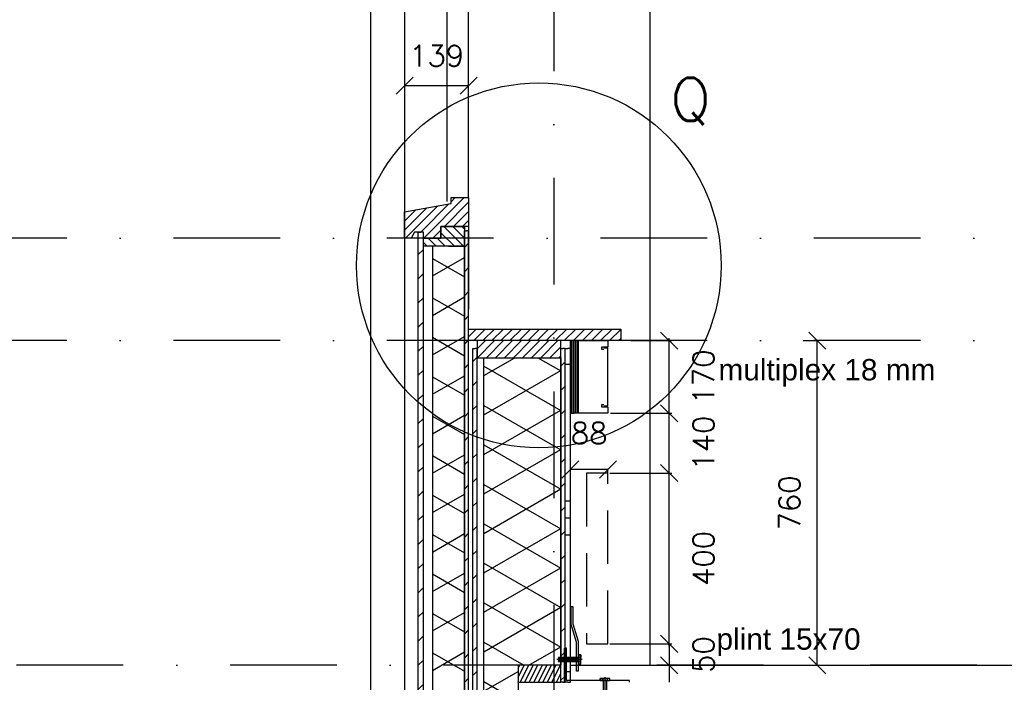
# Model space of a CAD drawing. Extents: x 0 to 316966, y 0 to 192112.
# Tile 11 of 54: x 157837 to 160145, y 99256 to 100807. Entities that reach past the tile are written whole.
import ezdxf
from ezdxf.enums import TextEntityAlignment as Align

# ---------------------------------------------------------------- set-up
doc = ezdxf.new("R2010")
doc.units = 0
doc.header["$LTSCALE"] = 20
doc.header["$MEASUREMENT"] = 0
doc.header["$PDSIZE"] = -1
for name, pattern in [('DASHDOT', [25, 12.5, -6.25, 0, -6.25]), ('DD1', [2.66667, 1.66667, -0.5, 0, -0.5]), ('HIDDEN', [9.375, 6.25, -3.125])]:
    doc.linetypes.add(name, pattern=pattern)
doc.layers.get('0').update_dxf_attribs({"linetype": 'CONTINUOUS'})
doc.layers.get('DEFPOINTS').update_dxf_attribs({"linetype": 'CONTINUOUS'})
for name, color, linetype in [('_DETAILNUMMERS', 4, 'CONTINUOUS'), ('_DETAILNUMMERSTEKST', 4, 'CONTINUOUS'), ('A--A21--_F-23-', 9, 'CONTINUOUS'), ('A--A25--_F--3-', 9, 'CONTINUOUS'), ('A--A30--_F--3-', 9, 'CONTINUOUS'), ('A--A35--_F--3-', 9, 'CONTINUOUS'), ('A--A42--_F-23-', 9, 'CONTINUOUS'), ('A--A42--_F123-', 9, 'CONTINUOUS'), ('A--L13D3_VLOEREN', 3, 'CONTINUOUS'), ('A--L21--', 3, 'CONTINUOUS'), ('A--L21--_F--3-', 7, 'CONTINUOUS'), ('A--L22--', 3, 'CONTINUOUS'), ('A--L22DC4_BINNENWAND', 4, 'HIDDEN'), ('A--L23--', 7, 'CONTINUOUS'), ('A--L23--_F--3-', 7, 'CONTINUOUS'), ('A--L25--', 7, 'CONTINUOUS'), ('A--L25--_F-23-', 7, 'CONTINUOUS'), ('A--L28D1_KONSTRUKTIES', 1, 'CONTINUOUS'), ('A--L30--', 7, 'CONTINUOUS'), ('A--L30--_F123-', 7, 'CONTINUOUS'), ('A--L31--', 2, 'CONTINUOUS'), ('A--L31--_F--3-', 7, 'CONTINUOUS'), ('A--L31A1_BUITENKOZIJN', 1, 'CONTINUOUS'), ('A--L35--', 7, 'CONTINUOUS'), ('A--L35--_F-23-', 7, 'CONTINUOUS'), ('A--L351-_F-23-', 7, 'CONTINUOUS'), ('A--L42--', 7, 'CONTINUOUS'), ('A--L42--_F--3-', 7, 'CONTINUOUS'), ('A--L42--_F-23-', 7, 'CONTINUOUS'), ('A--M$1A-_F123-', 1, 'CONTINUOUS'), ('A--T$1A-_F123_20', 1, 'CONTINUOUS'), ('STRAMIEN', 8, 'DD1'), ('X--LR---_CP', 7, 'CONTINUOUS')]:
    doc.layers.add(name, color=color, linetype=linetype)
doc.styles.add('ALFA-0_25', font='ROMANS')
doc.styles.add('EB2', font='ARIAL.TTF')
doc.styles.add('HIEMSTRA', font='romans.shx')
doc.dimstyles.get("Standard").update_dxf_attribs({"dimscale": 40, "dimtxt": 2.5, "dimasz": 2, "dimexe": 0.3, "dimexo": 0.3, "dimgap": 2, "dimtad": 1, "dimdec": 0, "dimzin": 0, "dimdsep": 46, "dimtxsty": 'HIEMSTRA', "dimblk1": 'OBLIQUE', "dimblk2": 'OBLIQUE', "dimsah": 1, "dimcen": 0.09, "dimdle": 0.3, "dimclrd": 1, "dimclre": 1, "dimclrt": 3, "dimadec": 0, "dimazin": 0, "dimtfac": 1, "dimtdec": 4, "dimtix": 1, "dimtmove": 2, "dimatfit": 3, "dimldrblk": 'OBLIQUE', "dimfxl": 0, "dimtvp": 625, "dimtolj": 1, "dimtzin": 0, "dimarcsym": 0})
doc.dimstyles.new('STANDARD$0', dxfattribs={"dimscale": 50, "dimtxt": 2.5, "dimasz": 2, "dimexe": 2, "dimexo": 0, "dimgap": 2, "dimtad": 1, "dimdec": 0, "dimzin": 0, "dimdsep": 46, "dimtxsty": 'ALFA-0_25', "dimblk1": 'OBLIQUE', "dimblk2": 'OBLIQUE', "dimsah": 1, "dimcen": -3, "dimdle": 2, "dimclrd": 1, "dimclre": 1, "dimclrt": 2, "dimadec": 0, "dimazin": 0, "dimtfac": 0.666667, "dimtofl": 0, "dimtmove": 2, "dimatfit": 3, "dimldrblk": 'OBLIQUE', "dimfxl": 0, "dimtvp": 0.833333, "dimtolj": 1, "dimtzin": 0, "dimarcsym": 0})

# ---------------------------------------------------------------- blocks, each defined once
blk = doc.blocks.new('*U491')
at = {"layer": 'A--A42--_F-23-', "linetype": 'Continuous'}
h = blk.add_hatch(dxfattribs=at)
h.set_pattern_fill('ALFALINE', color=256, scale=40, style=0)
h.set_pattern_definition([(45, (-158904.265, -98379.898), (-28.284271, 28.284271), [])])
h.paths.add_polyline_path([(0, 0), (-5, 0), (-5, 1658), (0, 1658), (5, 1658), (5, 0)])
at = {"layer": 'A--L42--_F-23-', "color": 2, "linetype": 'Continuous'}
for points in [[(0, 0), (-5, 0), (-5, 1658), (0, 1658)], [(0, 0), (5, 0), (5, 1658), (0, 1658)]]:
    blk.add_lwpolyline(points, dxfattribs=at)
blk = doc.blocks.new('*U490')
at = {"layer": 'A--A42--_F-23-', "linetype": 'Continuous'}
h = blk.add_hatch(dxfattribs=at)
h.set_pattern_fill('ALFALINE', color=256, scale=40, style=0)
h.set_pattern_definition([(45, (-158777.265, -98383.898), (-28.284271, 28.284271), [])])
h.paths.add_polyline_path([(0, 0), (-6, 0), (-6, 1926), (0, 1926), (6, 1926), (6, 0)])
at = {"layer": 'A--L42--_F-23-', "color": 2, "linetype": 'Continuous'}
for points in [[(0, 0), (-6, 0), (-6, 1926), (0, 1926)], [(0, 0), (6, 0), (6, 1926), (0, 1926)]]:
    blk.add_lwpolyline(points, dxfattribs=at)
blk = doc.blocks.new('Q031612-')
at = {"layer": 'A--L35--_F-23-', "color": 1, "linetype": 'Continuous'}
for points in [[(0, 0), (0, 11), (-4.5, 11), (-5, 10.5), (-5, -10.5), (-4.5, -11), (0, -11), (0, -4.7), (-4.5, -4.7), (0, -4.7), (0, -11), (-4.5, -11), (-5, -10.5), (-5, -4.2), (-4.5, -4.7), (-5, -5.2)], [(-5, 4.4), (-4.5, 4.9), (-5, 5.4)], [(-4.5, 4.9), (0, 4.9), (0, -4.7)], [(34, 4.5), (32.9, -4.4)], [(33, 4.5), (33, -4.4)], [(35.6, 4.5), (34.5, -4.4)], [(37.1, 4.5), (36, -4.4)], [(38.6, 4.5), (37.5, -4.4)], [(40.1, 4.5), (39, -4.4)], [(41.6, 4.5), (40.5, -4.4)], [(43.1, 4.5), (42, -4.4)], [(44.6, 4.5), (43.5, -4.4)], [(46.1, 4.5), (45, -4.4)], [(47.6, 4.5), (46.5, -4.4)], [(49.2, 4.5), (48.1, -4.4)], [(50.7, 4.5), (49.6, -4.4)], [(52.2, 4.5), (51.1, -4.4)], [(53.7, 4.5), (52.6, -4.4)], [(55.2, 4.5), (54.1, -4.4)], [(56.7, 4.5), (55.6, -4.4)], [(58.2, 4.5), (57.1, -4.4)], [(59.7, 4.5), (58.6, -4.4)], [(61.3, 4.5), (60.2, -4.4)], [(62.8, 4.5), (61.7, -4.4)], [(64.3, 4.5), (63.2, -4.4)], [(65.8, 4.5), (64.7, -4.4)], [(67.3, 4.5), (66.2, -4.4)], [(68.8, 4.5), (67.7, -4.4)], [(70.3, 4.5), (69.2, -4.4)], [(71.8, 4.5), (70.7, -4.4)], [(73.3, 4.5), (72.2, -4.4)], [(74.9, 4.5), (73.8, -4.4)], [(76.4, 4.5), (75.3, -4.4)], [(77.9, 4.5), (76.8, -4.4)], [(79.4, 4.5), (78.3, -4.4)], [(80, -2.8), (79.8, -4.1)]]:
    blk.add_lwpolyline(points, dxfattribs=at)
blk.add_lwpolyline([(80, 4), (79.5, 4.5), (0, 4.5), (0, -4.4), (79.5, -4.4), (80, -3.9)], close=True, dxfattribs=at)
at = {"layer": 'A--L351-_F-23-', "color": 1, "linetype": 'DASHDOT'}
blk.add_lwpolyline([(-7.9, 0), (84, 0)], dxfattribs=at)
at = {"layer": 'X--LR---_CP', "color": 1, "linetype": 'DASHDOT'}
blk.add_point((0, 0), dxfattribs=at)
blk.add_point((0, 0), dxfattribs=at)
blk.add_point((0, 0), dxfattribs=at)
blk = doc.blocks.new('_OBLIQUE')
at = {"color": 0, "linetype": 'ByBlock'}
blk.add_line((-0.5, -0.5), (0.5, 0.5), dxfattribs=at)
blk = doc.blocks.new('*D203')
at = {"layer": 'A--M$1A-_F123-', "color": 1, "lineweight": -2}
for p, q in [((159269.8, 100055.9), (159365.2, 100055.9)), ((159359.2, 99879.9), (159359.2, 100061.9)), ((159221.8, 99885.9), (159365.2, 99885.9))]:
    blk.add_line(p, q, dxfattribs=at)
at = {"layer": 'DEFPOINTS', "color": 0}
for p in [(159263.8, 100055.9), (159359.2, 100055.9), (159215.8, 99885.9)]:
    blk.add_point(p, dxfattribs=at)
at = {"layer": 'A--M$1A-_F123-', "color": 1, "lineweight": -2, "xscale": 40, "yscale": 40, "zscale": 40}
for p, rotation in [((159359.2, 100055.9), 90), ((159359.2, 99885.9), 270)]:
    blk.add_blockref('_OBLIQUE', p, dxfattribs=dict(at, rotation=rotation))
at = {"layer": 'A--M$1A-_F123-', "color": 2, "insert": (159439.7, 99970.9), "char_height": 50, "attachment_point": 5, "rotation": 90, "style": 'HIEMSTRA'}
blk.add_mtext('\\A1;170', dxfattribs=at)
blk = doc.blocks.new('*U487')
at = {"layer": 'A--A42--_F-23-', "linetype": 'Continuous'}
h = blk.add_hatch(dxfattribs=at)
h.set_pattern_fill('ALFALINE', color=256, scale=40, style=0)
h.set_pattern_definition([(45, (-159110.265, -99255.898), (-28.284271, 28.284271), [])])
h.paths.add_polyline_path([(0, 0), (-5, 0), (-5, 782), (0, 782), (5, 782), (5, 0)])
at = {"layer": 'A--L42--_F-23-', "color": 2, "linetype": 'Continuous'}
for points in [[(0, 0), (-5, 0), (-5, 782), (0, 782)], [(0, 0), (5, 0), (5, 782), (0, 782)]]:
    blk.add_lwpolyline(points, dxfattribs=at)
blk = doc.blocks.new('*D204')
at = {"layer": 'A--M$1A-_F123-', "color": 1, "lineweight": -2}
for p, q in [((159220.3, 99745.9), (159365.2, 99745.9)), ((159359.2, 99339.9), (159359.2, 99751.9)), ((159220.3, 99345.9), (159365.2, 99345.9))]:
    blk.add_line(p, q, dxfattribs=at)
at = {"layer": 'DEFPOINTS', "color": 0}
for p in [(159214.3, 99745.9, -2), (159359.2, 99745.9), (159214.3, 99345.9, -2)]:
    blk.add_point(p, dxfattribs=at)
at = {"layer": 'A--M$1A-_F123-', "color": 1, "lineweight": -2, "xscale": 40, "yscale": 40, "zscale": 40}
for p, rotation in [((159359.2, 99745.9), 90), ((159359.2, 99345.9), 270)]:
    blk.add_blockref('_OBLIQUE', p, dxfattribs=dict(at, rotation=rotation))
at = {"layer": 'A--M$1A-_F123-', "color": 2, "insert": (159439.7, 99545.9), "char_height": 50, "attachment_point": 5, "rotation": 90, "style": 'HIEMSTRA'}
blk.add_mtext('\\A1;400', dxfattribs=at)
blk = doc.blocks.new('*D205')
at = {"layer": 'A--M$1A-_F123-', "color": 1, "lineweight": -2}
for p, q in [((159359.2, 99345.9), (159359.2, 99385.9)), ((159220.3, 99345.9), (159365.2, 99345.9)), ((159359.2, 99345.9), (159359.2, 99295.9)), ((159328, 99295.9), (159365.2, 99295.9)), ((159359.2, 99295.9), (159359.2, 99255.9))]:
    blk.add_line(p, q, dxfattribs=at)
at = {"layer": 'DEFPOINTS', "color": 0}
for p in [(159214.3, 99345.9, -2), (159322, 99295.9, -2), (159359.2, 99295.9)]:
    blk.add_point(p, dxfattribs=at)
at = {"layer": 'A--M$1A-_F123-', "color": 1, "lineweight": -2, "xscale": 40, "yscale": 40, "zscale": 40}
for p, rotation in [((159359.2, 99345.9), 270), ((159359.2, 99295.9), 90)]:
    blk.add_blockref('_OBLIQUE', p, dxfattribs=dict(at, rotation=rotation))
at = {"layer": 'A--M$1A-_F123-', "color": 2, "insert": (159439.7, 99320.9), "char_height": 50, "attachment_point": 5, "rotation": 90, "style": 'HIEMSTRA'}
blk.add_mtext('\\A1;50', dxfattribs=at)
blk = doc.blocks.new('Q031612A')
at = {"layer": 'A--L35--_F-23-', "color": 1, "linetype": 'Continuous'}
for points in [[(0, 0), (0, 11), (-4.5, 11), (-5, 10.5), (-5, -10.5), (-4.5, -11), (0, -11), (0, -4.7), (-4.5, -4.7), (0, -4.7), (0, -11), (-4.5, -11), (-5, -10.5), (-5, -4.2), (-4.5, -4.7), (-5, -5.2)], [(-5, 4.4), (-4.5, 4.9), (-5, 5.4)], [(-4.5, 4.9), (0, 4.9), (0, -4.7)], [(1.7, 4.5), (0.6, -4.4)], [(0.6, 4.5), (0.6, -4.4)], [(3.2, 4.5), (2.1, -4.4)], [(4.7, 4.5), (3.6, -4.4)], [(6.2, 4.5), (5.1, -4.4)], [(7.7, 4.5), (6.6, -4.4)], [(9.2, 4.5), (8.1, -4.4)], [(10.7, 4.5), (9.6, -4.4)], [(12.3, 4.5), (11.2, -4.4)], [(13.8, 4.5), (12.7, -4.4)], [(15.3, 4.5), (14.2, -4.4)], [(16.8, 4.5), (15.7, -4.4)], [(18.3, 4.5), (17.2, -4.4)], [(19.8, 4.5), (18.7, -4.4)], [(21.3, 4.5), (20.2, -4.4)], [(22.8, 4.5), (21.7, -4.4)], [(24.3, 4.5), (23.2, -4.4)], [(25.9, 4.5), (24.8, -4.4)], [(27.4, 4.5), (26.3, -4.4)], [(28.9, 4.5), (27.8, -4.4)], [(30.4, 4.5), (29.3, -4.4)], [(31.9, 4.5), (30.8, -4.4)], [(33.4, 4.5), (32.3, -4.4)], [(34.9, 4.5), (33.8, -4.4)], [(36.4, 4.5), (35.3, -4.4)], [(37.9, 4.5), (36.8, -4.4)], [(39.5, 4.5), (38.4, -4.4)], [(41, 4.5), (39.9, -4.4)], [(42.5, 4.5), (41.4, -4.4)], [(44, 4.5), (42.9, -4.4)], [(45.5, 4.5), (44.4, -4.4)], [(47, 4.5), (45.9, -4.4)], [(47.6, -2.8), (47.5, -4.1)]]:
    blk.add_lwpolyline(points, dxfattribs=at)
blk.add_lwpolyline([(47.6, 4), (47.1, 4.5), (0, 4.5), (0, -4.4), (47.1, -4.4), (47.6, -3.9)], close=True, dxfattribs=at)
at = {"layer": 'A--L351-_F-23-', "color": 1, "linetype": 'DASHDOT'}
blk.add_lwpolyline([(-7.9, 0), (51.6, 0)], dxfattribs=at)
at = {"layer": 'X--LR---_CP', "color": 1, "linetype": 'DASHDOT'}
blk.add_point((0, 0), dxfattribs=at)
blk.add_point((0, 0), dxfattribs=at)
blk.add_point((0, 0), dxfattribs=at)
blk = doc.blocks.new('*D206')
at = {"layer": 'A--M$1A-_F123-', "color": 1, "lineweight": -2}
for p, q in [((159221.8, 99885.9), (159365.2, 99885.9)), ((159359.2, 99739.9), (159359.2, 99891.9)), ((159220.3, 99745.9), (159365.2, 99745.9))]:
    blk.add_line(p, q, dxfattribs=at)
at = {"layer": 'DEFPOINTS', "color": 0}
for p in [(159215.8, 99885.9, -2), (159359.2, 99885.9), (159214.3, 99745.9, -2)]:
    blk.add_point(p, dxfattribs=at)
at = {"layer": 'A--M$1A-_F123-', "color": 1, "lineweight": -2, "xscale": 40, "yscale": 40, "zscale": 40}
for p, rotation in [((159359.2, 99885.9), 90), ((159359.2, 99745.9), 270)]:
    blk.add_blockref('_OBLIQUE', p, dxfattribs=dict(at, rotation=rotation))
at = {"layer": 'A--M$1A-_F123-', "color": 2, "insert": (159439.7, 99815.9), "char_height": 50, "attachment_point": 5, "rotation": 90, "style": 'HIEMSTRA'}
blk.add_mtext('\\A1;140', dxfattribs=at)
blk = doc.blocks.new('NH40_196')
at = {"layer": 'A--A25--_F--3-'}
h = blk.add_hatch(dxfattribs=at)
h.set_pattern_fill('ALFALINE', color=256, scale=15, style=0, pattern_type=2)
h.set_pattern_definition([(45, (-6, 0), (-10.6066, 10.6066), [])])
h.paths.add_polyline_path([(0, 0), (0, 196), (40, 196), (40, 0)])
at = {"layer": 'A--L25--_F-23-', "color": 2, "linetype": 'Continuous'}
blk.add_lwpolyline([(0, 0), (0, 196), (40, 196), (40, 0)], close=True, dxfattribs=at)
at = {"layer": 'X--LR---_CP'}
for p in [(0, 0), (0, 0), (40, 0)]:
    blk.add_point(p, dxfattribs=at)
blk = doc.blocks.new('*U486')
at = {"layer": 'A--A42--_F-23-', "linetype": 'Continuous'}
h = blk.add_hatch(dxfattribs=at)
h.set_pattern_fill('ALFALINE', color=256, scale=40, style=0)
h.set_pattern_definition([(45, (-158884.265, -98412.898), (-28.284271, 28.284271), [])])
h.paths.add_polyline_path([(0, 0), (-5, 0), (-5, 1900), (0, 1900), (5, 1900), (5, 0)])
at = {"layer": 'A--L42--_F-23-', "color": 2, "linetype": 'Continuous'}
for points in [[(0, 0), (-5, 0), (-5, 1900), (0, 1900)], [(0, 0), (5, 0), (5, 1900), (0, 1900)]]:
    blk.add_lwpolyline(points, dxfattribs=at)
blk = doc.blocks.new('*U485')
at = {"layer": 'A--A21--_F-23-', "linetype": 'Continuous'}
h = blk.add_hatch(dxfattribs=at)
h.set_pattern_fill('ALFAISO', color=256, scale=80, angle=270, style=0)
h.set_pattern_definition([(330, (-40, 7e-15), (40, 69.282), []), (30, (-40, 7e-15), (-40, 69.282), [])])
h.paths.add_polyline_path([(0, 0), (37.5, 0), (37.5, -1851.8), (0, -1851.8), (-37.5, -1851.8), (-37.5, 0)])
at = {"layer": 'A--L21--_F--3-', "color": 3, "linetype": 'Continuous'}
for points in [[(0, 0), (-37.5, 0), (-37.5, -1851.8), (0, -1851.8)], [(0, 0), (37.5, 0), (37.5, -1851.8), (0, -1851.8)]]:
    blk.add_lwpolyline(points, dxfattribs=at)
blk = doc.blocks.new('*D218')
at = {"color": 1, "linetype": 'ByBlock'}
for p, q in [((159673, 100055.9), (159706.4, 100055.9)), ((159706.4, 99295.9), (159706.4, 100055.9)), ((159673, 99295.9), (159706.4, 99295.9))]:
    blk.add_line(p, q, dxfattribs=at)
at = {"layer": 'DEFPOINTS', "color": 0, "linetype": 'ByBlock'}
for p in [(159673, 100055.9), (159706.4, 100055.9), (159673, 99295.9)]:
    blk.add_point(p, dxfattribs=at)
at = {"color": 1, "linetype": 'ByBlock', "xscale": 40, "yscale": 40, "zscale": 40}
for p, rotation in [((159706.4, 100055.9), 90), ((159706.4, 99295.9), 270)]:
    blk.add_blockref('_OBLIQUE', p, dxfattribs=dict(at, rotation=rotation))
at = {"color": 2, "linetype": 'ByBlock', "insert": (159641.4, 99675.9), "char_height": 50, "attachment_point": 5, "rotation": 90, "style": 'ALFA-0_25'}
blk.add_mtext('\\A1;760', dxfattribs=at)
blk = doc.blocks.new('KABELGOOT')
at = {"layer": 'A--L22DC4_BINNENWAND'}
for points in [[(60, -150), (55, -150), (55, -155), (70, -155), (70, -170), (0, -170), (0, 0), (70, 0), (70, -15), (55, -15), (55, -20), (60, -20)], [(60, -152.5), (70, -152.5), (70, -55), (70, -17.5), (60, -17.5)]]:
    blk.add_lwpolyline(points, dxfattribs=at)
at = {"layer": 'X--LR---_CP'}
blk.add_point((0, 0), dxfattribs=at)
blk = doc.blocks.new('*D240')
at = {"layer": 'A--M$1A-_F123-', "color": 1, "lineweight": -2}
for p, q in [((159127.8, 99745.9), (159127.8, 99754.2)), ((159215.8, 99754.2), (159127.8, 99754.2)), ((159215.8, 99745.9), (159215.8, 99754.2))]:
    blk.add_line(p, q, dxfattribs=at)
at = {"layer": 'DEFPOINTS', "color": 0}
for p in [(159127.8, 99754.2), (159127.8, 99745.9), (159215.8, 99745.9, 0)]:
    blk.add_point(p, dxfattribs=at)
at = {"layer": 'A--M$1A-_F123-', "color": 1, "lineweight": -2, "xscale": 40, "yscale": 40, "zscale": 40, "rotation": 180}
blk.add_blockref('_OBLIQUE', (159127.8, 99754.2), dxfattribs=at)
at = {"layer": 'A--M$1A-_F123-', "color": 1, "lineweight": -2, "xscale": 40, "yscale": 40, "zscale": 40}
blk.add_blockref('_OBLIQUE', (159215.8, 99754.2), dxfattribs=at)
at = {"layer": 'A--M$1A-_F123-', "color": 2, "insert": (159171.8, 99839.2), "char_height": 50, "attachment_point": 5, "style": 'ALFA-0_25'}
blk.add_mtext('\\A1;88', dxfattribs=at)
blk = doc.blocks.new('*U467')
at = {"layer": 'A--A30--_F--3-', "linetype": 'Continuous'}
h = blk.add_hatch(dxfattribs=at)
h.set_pattern_fill('ALFALINE', color=256, scale=4, angle=405, style=0)
h.set_pattern_definition([(90, (0, 0), (-4, 1e-15), [])])
h.paths.add_polyline_path([(0, 0), (9, 0), (9, -170), (0, -170), (-9, -170), (-9, 0)])
at = {"layer": 'A--L30--_F123-', "color": 1, "linetype": 'Continuous'}
for points in [[(0, 0), (-9, 0), (-9, -170), (0, -170)], [(0, 0), (9, 0), (9, -170), (0, -170)]]:
    blk.add_lwpolyline(points, dxfattribs=at)
blk = doc.blocks.new('KOZIJN_VO')
at = {"layer": 'A--A35--_F--3-'}
h = blk.add_hatch(dxfattribs=at)
h.set_pattern_fill('ALFALINE', color=256, scale=15, style=0, pattern_type=2)
h.set_pattern_definition([(45, (480.146, -1305.231), (-10.6066, 10.6066), [])])
h.paths.add_polyline_path([(-140, 34.5), (-31, 54), (-31, 68), (10, 68), (10, 0), (0, 0), (-54.9, 0), (-54.9, -27), (-96, -27), (-96, -13), (-117, -13), (-125, -27), (-140, -27)])
h = blk.add_hatch(dxfattribs=at)
h.set_pattern_fill('ALFALINE', color=256, scale=15, angle=90, style=0)
h.set_pattern_definition([(135, (-158879.265, -100162.915), (-10.6066017, -10.6066017), [])])
h.paths.add_polyline_path([(-96, -27), (-54.9, -27), (-54.9, 0), (0, 0), (0, -46), (-54.9, -46), (-96, -46)])
at = {"layer": 'A--L31--_F--3-', "color": 2, "linetype": 'Continuous'}
for points in [[(-140, 34.5), (-31, 54), (-31, 68), (10, 68), (10, 0), (0, 0), (0, 0), (-54.9, 0), (-54.9, -27), (-96, -27), (-96, -13), (-117, -13), (-125, -27), (-140, -27)], [(-96, -27), (-54.9, -27), (-54.9, 0), (0, 0), (0, -46), (-54.9, -46), (-96, -46), (-96, -27)]]:
    blk.add_lwpolyline(points, close=True, dxfattribs=at)
at = {"layer": 'X--LR---_CP'}
blk.add_point((0, 0), dxfattribs=at)
blk = doc.blocks.new('*U466')
at = {"layer": 'A--A42--_F123-', "linetype": 'Continuous'}
h = blk.add_hatch(dxfattribs=at)
h.set_pattern_fill('ALFAPLST', color=256, scale=400, angle=0.0002, style=0)
h.set_pattern_definition([(0.0002, (0, 0), (-0.001, 400), []), (0.0002, (-0.0001, 40), (-0.001, 400), []), (0.0002, (-0.0003, 80), (-0.001, 400), [])])
h.paths.add_polyline_path([(0, 0), (-6, 0), (-6, 782), (0, 782), (6, 782), (6, 0)])
at = {"layer": 'A--L42--_F--3-', "color": 3, "linetype": 'Continuous'}
for points in [[(0, 0), (-6, 0), (-6, 782), (0, 782)], [(0, 0), (6, 0), (6, 782), (0, 782)]]:
    blk.add_lwpolyline(points, dxfattribs=at)
blk = doc.blocks.new('*U437')
at = {"layer": 'A--L23--_F--3-', "color": 2, "linetype": 'Continuous'}
blk.add_lwpolyline([(0, 0), (0, 20), (9293.5, 20), (9293.5, 0)], dxfattribs=at)
blk = doc.blocks.new('*D293')
at = {"color": 1, "linetype": 'ByBlock'}
for p, q in [((158739.3, 100652.7), (158739.3, 100652.7)), ((158889.3, 100652.7), (158739.3, 100652.7)), ((158889.3, 100652.7), (158889.3, 100652.7))]:
    blk.add_line(p, q, dxfattribs=at)
at = {"layer": 'DEFPOINTS', "color": 0, "linetype": 'ByBlock'}
for p in [(158739.3, 100652.7), (158739.3, 100652.7), (158889.3, 100652.7)]:
    blk.add_point(p, dxfattribs=at)
at = {"color": 1, "linetype": 'ByBlock', "xscale": 40, "yscale": 40, "zscale": 40, "rotation": 180}
blk.add_blockref('_OBLIQUE', (158739.3, 100652.7), dxfattribs=at)
at = {"color": 1, "linetype": 'ByBlock', "xscale": 40, "yscale": 40, "zscale": 40}
blk.add_blockref('_OBLIQUE', (158889.3, 100652.7), dxfattribs=at)
at = {"color": 2, "linetype": 'ByBlock', "insert": (158814.3, 100723.1), "char_height": 50, "attachment_point": 5, "style": 'ALFA-0_25'}
blk.add_mtext('\\A1;139', dxfattribs=at)

msp = doc.modelspace()

# ---------------------------------------------------------------- hatches: boundary and pattern name
at = {"layer": 'A--A21--_F-23-'}
h = msp.add_hatch(dxfattribs=at)
h.set_pattern_fill('ALFAISO', color=256, scale=80, angle=270, style=0, pattern_type=2)
h.set_pattern_definition([(210, (230544.5, -3429.7), (-40, 69.28203), []), (150, (230544.5, -3429.7), (40, 69.28203), [])])
h.paths.add_polyline_path([(159005.265, 98419.898), (158925.265, 98419.898), (158925.265, 100015.898), (159105.265, 100015.898), (159105.265, 99295.898), (159005.265, 99295.898)])
at = {"layer": 'A--A25--_F--3-'}
h = msp.add_hatch(dxfattribs=at)
h.set_pattern_fill('ALFALINE', color=256, scale=15, style=0, pattern_type=2)
h.set_pattern_definition([(63.435, (159007.265, 99249.898), (5.3033, -10.6066), [])])
h.paths.add_polyline_path([(159005.265, 99255.898), (159105.265, 99255.898), (159105.265, 99295.898), (159005.265, 99295.898)])
at = {"layer": 'A--A35--_F--3-'}
h = msp.add_hatch(dxfattribs=at)
h.set_pattern_fill('ALFALINE', color=256, scale=15, style=0)
h.set_pattern_definition([(45, (0, 0), (-10.6066017, 10.6066017), [])])
h.paths.add_polyline_path([(158889.265, 100082.898), (159245.796, 100082.898), (159245.765, 100055.899), (158889.265, 100055.898)])

# ---------------------------------------------------------------- linework, layer by layer
msp.add_line((158889.265, 100390.898, -0.001), (158889.265, 100129.464, -0.001))
at = {"layer": '_DETAILNUMMERS'}
msp.add_circle((159053.836, 100232.108), 427.262, dxfattribs=at)
at = {"layer": 'A--L13D3_VLOEREN'}
for p, q in [((159114.265, 99255.898), (159114.265, 99335.898)), ((159118.265, 99335.898), (159114.265, 99335.898)), ((159118.265, 99259.898), (159118.265, 99335.898)), ((159266.301, 99259.898), (159118.8, 99259.898)), ((159266.301, 99255.898), (159266.301, 99259.898))]:
    msp.add_line(p, q, dxfattribs=at)
msp.add_lwpolyline([(159142.265, 99281.898), (159142.265, 99350.241), (159129.265, 99391.242), (159129.265, 99433.242), (159133.265, 99433.242), (159133.265, 99392.899), (159146.265, 99351.898), (159146.265, 99281.898)], close=True, dxfattribs=at)
at = {"layer": 'A--L21--'}
msp.add_lwpolyline([(159005.265, 98419.898), (158925.265, 98419.898), (158925.265, 100015.898), (159105.265, 100015.898), (159105.265, 99295.898), (159005.265, 99295.898), (159005.265, 98419.898)], close=True, dxfattribs=at)
at = {"layer": 'A--L22DC4_BINNENWAND', "elevation": -0.001}
msp.add_lwpolyline([(159215.765, 99745.899), (159165.765, 99745.899), (159165.765, 99345.899), (159215.765, 99345.899)], close=True, dxfattribs=at)
at = {"layer": 'A--L25--_F-23-', "color": 2, "linetype": 'Continuous'}
for p, q in [((159105.265, 99295.898), (159005.265, 99295.898)), ((159005.265, 99295.898), (159005.265, 99255.898)), ((159105.265, 99255.898), (159105.265, 99295.898)), ((159005.265, 99255.898), (159105.265, 99255.898))]:
    msp.add_line(p, q, dxfattribs=at)
at = {"layer": 'A--L28D1_KONSTRUKTIES'}
msp.add_lwpolyline([(160114.265, 102505.898), (160114.265, 102355.898), (159314.265, 102355.898), (159314.265, 99295.898)], dxfattribs=at)
at = {"layer": 'A--L31--', "color": 1}
msp.add_line((158838.265, 101712.904), (158838.265, 100381.798, -0.001), dxfattribs=at)
for points in [[(158889.265, 100390.898), (158889.265, 101733.904)], [(158739.265, 101712.904), (158739.265, 98369.348)]]:
    msp.add_lwpolyline(points, dxfattribs=at)
at = {"layer": 'A--L31--_F--3-', "color": 2, "linetype": 'Continuous'}
msp.add_lwpolyline([(158889.265, 100082.898), (159245.796, 100082.898), (159245.765, 100055.899), (158889.265, 100055.898)], close=True, dxfattribs=at)
at = {"layer": 'A--L31A1_BUITENKOZIJN'}
msp.add_line((158659.265, 101845.898), (158659.265, 98307.898), dxfattribs=at)
at = {"layer": 'STRAMIEN', "linetype": 'DASHDOT'}
for p, q in [((159089.265, 109939.114), (159089.265, 90566.611)), ((160948.298, 100295.898), (151764.265, 100295.898)), ((160948.298, 100055.898), (151764.265, 100055.898)), ((189086.298, 99295.898), (151764.265, 99295.898))]:
    msp.add_line(p, q, dxfattribs=at)
at = {"layer": 'X--LR---_CP'}
for p in [(158889.265, 100334.898, -0.001), (158889.265, 100334.898, -0.001), (159005.265, 99295.898), (159005.265, 99255.898), (159005.265, 99255.898)]:
    msp.add_point(p, dxfattribs=at)

# ---------------------------------------------------------------- block references
at = {"layer": 'A--L21--'}
msp.add_blockref('*U485', (158841.765, 100276.898), dxfattribs=at)
at = {"layer": 'A--L22--'}
msp.add_blockref('KABELGOOT', (159145.765, 100055.899), dxfattribs=at)
at = {"layer": 'A--L23--'}
msp.add_blockref('*U437', (159127.765, 99275.869), dxfattribs=at)
at = {"layer": 'A--L25--', "xscale": -1, "rotation": 270}
msp.add_blockref('NH40_196', (158909.265, 100015.898), dxfattribs=at)
at = {"layer": 'A--L30--'}
msp.add_blockref('*U467', (159136.765, 100055.898), dxfattribs=at)
at = {"layer": 'A--L31--'}
msp.add_blockref('KOZIJN_VO', (158879.265, 100322.898), dxfattribs=at)
at = {"layer": 'A--L35--'}
for name, p, rotation in [('Q031612A', (159147.265, 99309.398), 180), ('Q031612-', (159208.8, 99259.898), 270)]:
    msp.add_blockref(name, p, dxfattribs=dict(at, rotation=rotation))
at = {"layer": 'A--L42--'}
for name, p in [('*U490', (158777.265, 98383.898)), ('*U486', (158884.265, 98412.898)), ('*U491', (158904.265, 98379.898)), ('*U487', (159110.265, 99255.898)), ('*U466', (159121.765, 99255.898))]:
    msp.add_blockref(name, p, dxfattribs=at)

# ---------------------------------------------------------------- texts
at = {"layer": '_DETAILNUMMERSTEKST', "style": 'HIEMSTRA'}
msp.add_text('Q', height=100, dxfattribs=at).set_placement((159362.281, 100570.937))
at = {"layer": 'A--T$1A-_F123_20', "style": 'EB2'}
msp.add_text('multiplex 18 mm', height=50, dxfattribs=at).set_placement((159983.193, 99962.895, -0.001), align=Align.RIGHT)
msp.add_text('plint 15x70', height=50, dxfattribs=at).set_placement((159470.153, 99332.221))

# ---------------------------------------------------------------- dimensions: what is measured, and where the dimension line sits
at = {"layer": 'A--M$1A-_F123-'}
dim = msp.add_linear_dim(base=(158739.265, 100652.714), p1=(158889.265, 100652.714), p2=(158739.265, 100652.718), text='139', dimstyle='STANDARD$0', override={"dimscale": 20, "dimexe": 0, "dimcen": 0, "dimdle": 0, "dimtfac": 0.75, "dimtvp": 1.5}, dxfattribs=at)
dim.commit()
dim.dimension.update_dxf_attribs({"geometry": '*D293', "text_midpoint": (158814.265, 100723.133), "dimtype": 160})
for base, p1, p2, picture, middle in [((159359.217, 100055.898), (159215.765, 99885.899), (159263.764, 100055.898), '*D203', (159439.746, 99970.898)), ((159359.217, 99885.899, 1.999), (159214.265, 99745.899), (159215.765, 99885.899), '*D206', (159439.746, 99815.899, 1.999)), ((159359.217, 99745.899, 1.999), (159214.265, 99345.899), (159214.265, 99745.899), '*D204', (159439.746, 99545.899, 1.999)), ((159359.217, 99295.898, 1.999), (159214.265, 99345.899), (159321.996, 99295.898), '*D205', (159439.746, 99320.898, 1.999))]:
    dim = msp.add_linear_dim(base=base, p1=p1, p2=p2, angle=90, dimstyle='Standard', override={"dimscale": 20, "dimclrt": 2}, dxfattribs=at)
    dim.commit()
    dim.dimension.update_dxf_attribs({"geometry": picture, "text_midpoint": middle, "dimtype": 160})
dim = msp.add_linear_dim(base=(159706.42, 100055.898), p1=(159672.963, 99295.898), p2=(159672.963, 100055.898), angle=90, dimstyle='STANDARD$0', override={"dimscale": 20, "dimexe": 0, "dimexo": 0, "dimcen": 0, "dimdle": 0, "dimclrt": 2, "dimtfac": 0.75, "dimtvp": 1.5}, dxfattribs=at)
dim.commit()
dim.dimension.update_dxf_attribs({"geometry": '*D218', "text_midpoint": (159641.42, 99675.898)})
dim = msp.add_linear_dim(base=(159127.765, 99754.193), p1=(159215.765, 99745.899, -0.001), p2=(159127.765, 99745.899), dimstyle='STANDARD$0', override={"dimscale": 20, "dimexe": 0, "dimcen": 0, "dimdle": 0, "dimtfac": 0.75, "dimtvp": 1.5}, dxfattribs=at)
dim.commit()
dim.dimension.update_dxf_attribs({"geometry": '*D240', "text_midpoint": (159171.765, 99839.193)})

doc.saveas('drawing.dxf')
